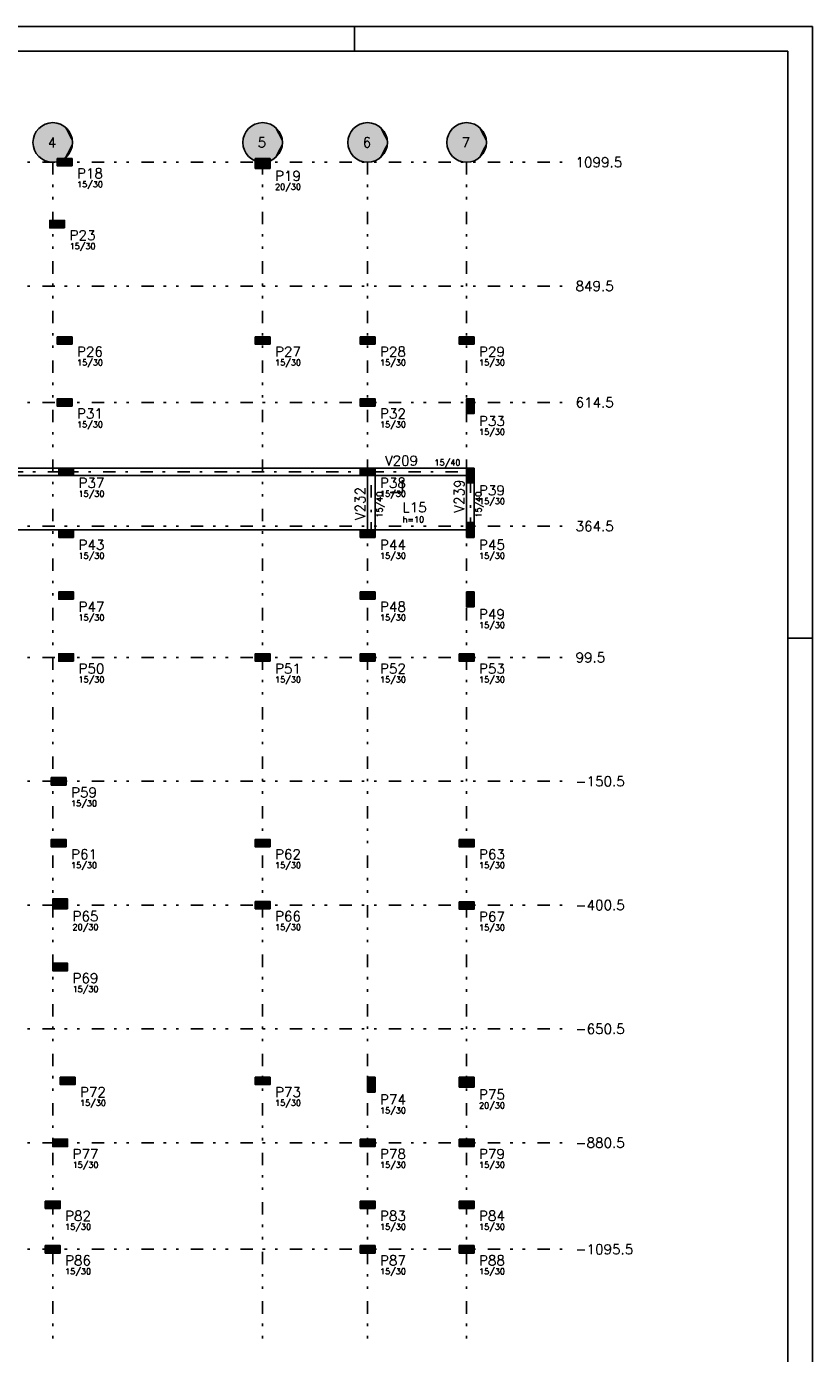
# Model space of a CAD drawing. Extents: x 0 to 119, y 0 to 84.
# Tile 8 of 8: x 87 to 119, y 31 to 84. Entities that reach past the tile are written whole.
import ezdxf

# ---------------------------------------------------------------- set-up
doc = ezdxf.new("R2010")
doc.units = 0
doc.header["$MEASUREMENT"] = 0
doc.linetypes.add('ESTILO_TQS_0003', pattern=[1.5, 0.5, -0.4, 0.1, -0.5])
doc.linetypes.add('ESTILO_TQS_0004', pattern=[2, 0.5, -0.4, 0.1, -0.4, 0.1, -0.5])
for name, color, linetype in [('1', 1, 'CONTINUOUS'), ('2', 2, 'CONTINUOUS'), ('3', 3, 'CONTINUOUS'), ('4', 4, 'CONTINUOUS'), ('6', 6, 'CONTINUOUS'), ('8', 8, 'CONTINUOUS'), ('9', 9, 'CONTINUOUS')]:
    doc.layers.add(name, color=color, linetype=linetype)
doc.styles.get("Standard").update_dxf_attribs({"font": 'ROMANS.SHX'})

msp = doc.modelspace()

# ---------------------------------------------------------------- linework, layer by layer
at = {"layer": '1', "linetype": 'Continuous'}
for points in [[(88.44939, 66.26836), (80.80939, 66.26836)], [(80.80939, 65.96836), (88.44939, 65.96836)], [(88.67439, 65.96836), (88.82439, 65.96836), (88.74939, 66.11836), (88.67439, 65.96836)], [(100.62939, 66.26836), (89.04939, 66.26836)], [(89.04939, 65.96836), (100.62939, 65.96836)], [(100.92939, 65.96836), (100.92939, 63.76836)], [(101.00439, 65.96836), (101.15439, 65.96836), (101.07939, 66.11836), (101.00439, 65.96836)], [(101.00439, 65.96836), (101.15439, 65.96836), (101.07939, 66.11836), (101.00439, 65.96836)], [(101.22939, 66.04336), (101.22939, 66.19336), (101.07939, 66.11836), (101.22939, 66.04336)], [(104.92939, 66.26836), (101.22939, 66.26836)], [(101.22939, 63.76836), (101.22939, 65.96836)], [(101.22939, 65.96836), (104.92939, 65.96836)], [(105.00439, 65.96836), (105.15439, 65.96836), (105.07939, 66.11836), (105.00439, 65.96836)], [(105.22939, 66.04336), (105.22939, 66.19336), (105.07939, 66.11836), (105.22939, 66.04336)], [(104.92939, 65.66836), (104.92939, 64.06836)], [(105.22939, 64.06836), (105.22939, 65.66836)], [(105.22939, 63.69336), (105.22939, 63.84336), (105.07939, 63.76836), (105.22939, 63.69336)], [(101.22939, 63.508527), (101.22939, 63.658527), (101.07939, 63.583527), (101.22939, 63.508527)]]:
    msp.add_lwpolyline(points, dxfattribs=at)
for centre in [(88.74939, 66.11836), (101.07939, 66.11836), (101.07939, 66.11836), (101.07939, 66.11836), (105.07939, 66.11836), (105.07939, 66.11836), (105.07939, 63.76836), (101.07939, 63.583527)]:
    msp.add_circle(centre, 0.12, dxfattribs=at)
at = {"layer": '2', "linetype": 'Continuous'}
for centre in [(88.20939, 79.41836), (96.68939, 79.41836), (100.92939, 79.41836), (104.92939, 79.41836)]:
    msp.add_circle(centre, 0.8, dxfattribs=at)
at = {"layer": '6', "linetype": 'Continuous'}
for points in [[(88.98939, 78.46836), (88.98939, 78.76836), (88.38939, 78.76836), (88.38939, 78.46836), (88.98939, 78.46836)], [(96.98939, 78.36836), (96.98939, 78.76836), (96.38939, 78.76836), (96.38939, 78.36836), (96.98939, 78.36836)], [(88.68939, 75.96836), (88.68939, 76.26836), (88.08939, 76.26836), (88.08939, 75.96836), (88.68939, 75.96836)], [(88.98939, 71.26836), (88.98939, 71.56836), (88.38939, 71.56836), (88.38939, 71.26836), (88.98939, 71.26836)], [(96.98939, 71.26836), (96.98939, 71.56836), (96.38939, 71.56836), (96.38939, 71.26836), (96.98939, 71.26836)], [(101.22939, 71.26836), (101.22939, 71.56836), (100.62939, 71.56836), (100.62939, 71.26836), (101.22939, 71.26836)], [(105.22939, 71.26836), (105.22939, 71.56836), (104.62939, 71.56836), (104.62939, 71.26836), (105.22939, 71.26836)], [(88.98939, 68.76836), (88.98939, 69.06836), (88.38939, 69.06836), (88.38939, 68.76836), (88.98939, 68.76836)], [(101.22939, 68.76836), (101.22939, 69.06836), (100.62939, 69.06836), (100.62939, 68.76836), (101.22939, 68.76836)], [(105.22939, 69.06836), (104.92939, 69.06836), (104.92939, 68.46836), (105.22939, 68.46836), (105.22939, 69.06836)], [(89.04939, 65.96836), (89.04939, 66.26836), (88.44939, 66.26836), (88.44939, 65.96836), (89.04939, 65.96836)], [(101.22939, 65.96836), (101.22939, 66.26836), (100.62939, 66.26836), (100.62939, 65.96836), (101.22939, 65.96836)], [(105.22939, 66.26836), (104.92939, 66.26836), (104.92939, 65.66836), (105.22939, 65.66836), (105.22939, 66.26836)], [(105.22939, 64.06836), (104.92939, 64.06836), (104.92939, 63.46836), (105.22939, 63.46836), (105.22939, 64.06836)], [(89.04939, 63.46836), (89.04939, 63.76836), (88.44939, 63.76836), (88.44939, 63.46836), (89.04939, 63.46836)], [(101.22939, 63.46836), (101.22939, 63.76836), (100.62939, 63.76836), (100.62939, 63.46836), (101.22939, 63.46836)], [(89.04939, 60.96836), (89.04939, 61.26836), (88.44939, 61.26836), (88.44939, 60.96836), (89.04939, 60.96836)], [(101.22939, 60.96836), (101.22939, 61.26836), (100.62939, 61.26836), (100.62939, 60.96836), (101.22939, 60.96836)], [(105.22939, 61.26836), (104.92939, 61.26836), (104.92939, 60.66836), (105.22939, 60.66836), (105.22939, 61.26836)], [(89.04939, 58.46836), (89.04939, 58.76836), (88.44939, 58.76836), (88.44939, 58.46836), (89.04939, 58.46836)], [(96.98939, 58.46836), (96.98939, 58.76836), (96.38939, 58.76836), (96.38939, 58.46836), (96.98939, 58.46836)], [(101.22939, 58.46836), (101.22939, 58.76836), (100.62939, 58.76836), (100.62939, 58.46836), (101.22939, 58.46836)], [(104.62939, 58.76836), (104.62939, 58.46836), (105.22939, 58.46836), (105.22939, 58.76836), (104.62939, 58.76836)], [(88.74939, 53.46836), (88.74939, 53.76836), (88.14939, 53.76836), (88.14939, 53.46836), (88.74939, 53.46836)], [(88.74939, 50.96836), (88.74939, 51.26836), (88.14939, 51.26836), (88.14939, 50.96836), (88.74939, 50.96836)], [(96.98939, 50.96836), (96.98939, 51.26836), (96.38939, 51.26836), (96.38939, 50.96836), (96.98939, 50.96836)], [(104.62939, 51.26836), (104.62939, 50.96836), (105.22939, 50.96836), (105.22939, 51.26836), (104.62939, 51.26836)], [(88.80939, 48.46836), (88.80939, 48.86836), (88.20939, 48.86836), (88.20939, 48.46836), (88.80939, 48.46836)], [(96.38939, 48.76836), (96.38939, 48.46836), (96.98939, 48.46836), (96.98939, 48.76836), (96.38939, 48.76836)], [(104.62939, 48.750724), (104.62939, 48.450724), (105.22939, 48.450724), (105.22939, 48.750724), (104.62939, 48.750724)], [(88.20939, 46.26836), (88.20939, 45.96836), (88.80939, 45.96836), (88.80939, 46.26836), (88.20939, 46.26836)], [(88.50939, 41.66836), (88.50939, 41.36836), (89.10939, 41.36836), (89.10939, 41.66836), (88.50939, 41.66836)], [(96.38939, 41.66836), (96.38939, 41.36836), (96.98939, 41.36836), (96.98939, 41.66836), (96.38939, 41.66836)], [(101.22939, 41.66836), (100.92939, 41.66836), (100.92939, 41.06836), (101.22939, 41.06836), (101.22939, 41.66836)], [(104.62939, 41.66836), (104.62939, 41.26836), (105.22939, 41.26836), (105.22939, 41.66836), (104.62939, 41.66836)], [(88.20939, 39.16836), (88.20939, 38.86836), (88.80939, 38.86836), (88.80939, 39.16836), (88.20939, 39.16836)], [(100.62939, 39.16836), (100.62939, 38.86836), (101.22939, 38.86836), (101.22939, 39.16836), (100.62939, 39.16836)], [(104.62939, 39.16836), (104.62939, 38.86836), (105.22939, 38.86836), (105.22939, 39.16836), (104.62939, 39.16836)], [(87.90939, 36.66836), (87.90939, 36.36836), (88.50939, 36.36836), (88.50939, 36.66836), (87.90939, 36.66836)], [(100.62939, 36.66836), (100.62939, 36.36836), (101.22939, 36.36836), (101.22939, 36.66836), (100.62939, 36.66836)], [(104.62939, 36.66836), (104.62939, 36.36836), (105.22939, 36.36836), (105.22939, 36.66836), (104.62939, 36.66836)], [(87.90939, 34.86836), (87.90939, 34.56836), (88.50939, 34.56836), (88.50939, 34.86836), (87.90939, 34.86836)], [(100.62939, 34.86836), (100.62939, 34.56836), (101.22939, 34.56836), (101.22939, 34.86836), (100.62939, 34.86836)], [(104.62939, 34.86836), (104.62939, 34.56836), (105.22939, 34.56836), (105.22939, 34.86836), (104.62939, 34.86836)]]:
    msp.add_lwpolyline(points, dxfattribs=at)
at = {"layer": '8', "linetype": 'Continuous'}
for p, q in [((0, 84.099998), (118.900002, 84.099998)), ((100.400002, 83.099998), (100.400002, 84.099998)), ((118.900002, 0), (118.900002, 84.099998)), ((2.5, 83.099998), (117.900002, 83.099998)), ((117.900002, 1), (117.900002, 83.099998)), ((88.68939, 78.61836), (88.68939, 78.61836)), ((96.68939, 78.56836), (96.68939, 78.56836)), ((88.38939, 76.11836), (88.38939, 76.11836)), ((88.68939, 71.41836), (88.68939, 71.41836)), ((96.68939, 71.41836), (96.68939, 71.41836)), ((100.92939, 71.41836), (100.92939, 71.41836)), ((104.92939, 71.41836), (104.92939, 71.41836)), ((88.68939, 68.91836), (88.68939, 68.91836)), ((100.92939, 68.91836), (100.92939, 68.91836)), ((105.07939, 68.76836), (105.07939, 68.76836)), ((88.74939, 66.11836), (88.74939, 66.11836)), ((100.92939, 66.11836), (100.92939, 66.11836)), ((105.07939, 65.96836), (105.07939, 65.96836)), ((102.339191, 65.781756), (102.308303, 65.649348)), ((102.308303, 65.649348), (102.37008, 65.649348)), ((102.339191, 65.781756), (102.37008, 65.649348)), ((102.339191, 65.649348), (102.339191, 65.281756)), ((101.839191, 65.281756), (101.971599, 65.312642)), ((101.839191, 65.281756), (101.971599, 65.250871)), ((101.971599, 65.250871), (101.971599, 65.312642)), ((101.971599, 65.281756), (102.339191, 65.281756)), ((72.32939, 63.76836), (100.92939, 63.76836)), ((88.74939, 63.61836), (88.74939, 63.61836)), ((100.92939, 63.61836), (100.92939, 63.61836)), ((101.22939, 63.76836), (104.92939, 63.76836)), ((105.07939, 63.76836), (105.07939, 63.76836)), ((88.74939, 61.11836), (88.74939, 61.11836)), ((100.92939, 61.11836), (100.92939, 61.11836)), ((105.07939, 60.96836), (105.07939, 60.96836)), ((117.900002, 59.400002), (118.900002, 59.400002)), ((88.74939, 58.61836), (88.74939, 58.61836)), ((96.68939, 58.61836), (96.68939, 58.61836)), ((100.92939, 58.61836), (100.92939, 58.61836)), ((104.92939, 58.61836), (104.92939, 58.61836)), ((88.44939, 53.61836), (88.44939, 53.61836)), ((88.44939, 51.11836), (88.44939, 51.11836)), ((96.68939, 51.11836), (96.68939, 51.11836)), ((104.92939, 51.11836), (104.92939, 51.11836)), ((88.50939, 48.66836), (88.50939, 48.66836)), ((96.68939, 48.61836), (96.68939, 48.61836)), ((104.92939, 48.600724), (104.92939, 48.600724)), ((88.50939, 46.11836), (88.50939, 46.11836)), ((88.80939, 41.51836), (88.80939, 41.51836)), ((96.68939, 41.51836), (96.68939, 41.51836)), ((101.07939, 41.36836), (101.07939, 41.36836)), ((104.92939, 41.46836), (104.92939, 41.46836)), ((88.50939, 39.01836), (88.50939, 39.01836)), ((100.92939, 39.01836), (100.92939, 39.01836)), ((104.92939, 39.01836), (104.92939, 39.01836)), ((88.20939, 36.51836), (88.20939, 36.51836)), ((100.92939, 36.51836), (100.92939, 36.51836)), ((104.92939, 36.51836), (104.92939, 36.51836)), ((88.20939, 34.71836), (88.20939, 34.71836)), ((100.92939, 34.71836), (100.92939, 34.71836)), ((104.92939, 34.71836), (104.92939, 34.71836))]:
    msp.add_line(p, q, dxfattribs=at)
at = {"layer": '8', "linetype": 'ESTILO_TQS_0004'}
for p, q in [((59.78939, 78.61836), (108.92939, 78.61836)), ((88.20939, 78.61836), (88.20939, 30.91836)), ((96.68939, 78.61836), (96.68939, 30.91836)), ((100.92939, 78.61836), (100.92939, 30.91836)), ((104.92939, 78.61836), (104.92939, 30.91836)), ((59.78939, 73.61836), (108.92939, 73.61836)), ((59.78939, 68.91836), (108.92939, 68.91836)), ((59.78939, 63.91836), (108.92939, 63.91836)), ((59.78939, 58.61836), (108.92939, 58.61836)), ((59.78939, 53.61836), (108.92939, 53.61836)), ((59.78939, 48.61836), (108.92939, 48.61836)), ((59.78939, 43.61836), (108.92939, 43.61836)), ((59.78939, 39.01836), (108.92939, 39.01836)), ((59.78939, 34.71836), (108.92939, 34.71836))]:
    msp.add_line(p, q, dxfattribs=at)
at = {"layer": '8', "linetype": 'ESTILO_TQS_0003'}
for p, q in [((80.50939, 66.11836), (88.74939, 66.11836)), ((88.74939, 66.11836), (101.07939, 66.11836)), ((101.07939, 63.583527), (101.07939, 66.11836)), ((101.07939, 66.11836), (105.07939, 66.11836)), ((105.07939, 63.76836), (105.07939, 66.11836))]:
    msp.add_line(p, q, dxfattribs=at)
at = {"layer": '9', "linetype": 'Continuous'}
for points in [[(89.00939, 79.41836), (87.588821, 79.92323), (87.525854, 79.834027)], [(89.00939, 79.41836), (87.663347, 80.003029), (87.588821, 79.92323)], [(89.00939, 79.41836), (87.748046, 80.071936), (87.663347, 80.003029)], [(89.00939, 79.41836), (87.841338, 80.128668), (87.748046, 80.071936)], [(89.00939, 79.41836), (87.941486, 80.172169), (87.841338, 80.128668)], [(89.00939, 79.41836), (88.046625, 80.201627), (87.941486, 80.172169)], [(89.00939, 79.41836), (88.154796, 80.216495), (88.046625, 80.201627)], [(89.00939, 79.41836), (88.263984, 80.216495), (88.154796, 80.216495)], [(89.00939, 79.41836), (88.372155, 80.201627), (88.263984, 80.216495)], [(89.00939, 79.41836), (88.477294, 80.172169), (88.372155, 80.201627)], [(89.00939, 79.41836), (88.577442, 80.128668), (88.477294, 80.172169)], [(89.00939, 79.41836), (88.670734, 80.071936), (88.577442, 80.128668)], [(89.00939, 79.41836), (88.755433, 80.003029), (88.670734, 80.071936)], [(89.00939, 79.41836), (88.829959, 79.92323), (88.755433, 80.003029)], [(89.00939, 79.41836), (88.892926, 79.834027), (88.829959, 79.92323)], [(97.48939, 79.41836), (96.068821, 79.92323), (96.005854, 79.834027)], [(97.48939, 79.41836), (96.143347, 80.003029), (96.068821, 79.92323)], [(97.48939, 79.41836), (96.228046, 80.071936), (96.143347, 80.003029)], [(97.48939, 79.41836), (96.321338, 80.128668), (96.228046, 80.071936)], [(97.48939, 79.41836), (96.421486, 80.172169), (96.321338, 80.128668)], [(97.48939, 79.41836), (96.526625, 80.201627), (96.421486, 80.172169)], [(97.48939, 79.41836), (96.634796, 80.216495), (96.526625, 80.201627)], [(97.48939, 79.41836), (96.743984, 80.216495), (96.634796, 80.216495)], [(97.48939, 79.41836), (96.852155, 80.201627), (96.743984, 80.216495)], [(97.48939, 79.41836), (96.957294, 80.172169), (96.852155, 80.201627)], [(97.48939, 79.41836), (97.057442, 80.128668), (96.957294, 80.172169)], [(97.48939, 79.41836), (97.150734, 80.071936), (97.057442, 80.128668)], [(97.48939, 79.41836), (97.235433, 80.003029), (97.150734, 80.071936)], [(97.48939, 79.41836), (97.309959, 79.92323), (97.235433, 80.003029)], [(97.48939, 79.41836), (97.372926, 79.834027), (97.309959, 79.92323)], [(101.72939, 79.41836), (100.308821, 79.92323), (100.245854, 79.834027)], [(101.72939, 79.41836), (100.383347, 80.003029), (100.308821, 79.92323)], [(101.72939, 79.41836), (100.468046, 80.071936), (100.383347, 80.003029)], [(101.72939, 79.41836), (100.561338, 80.128668), (100.468046, 80.071936)], [(101.72939, 79.41836), (100.661486, 80.172169), (100.561338, 80.128668)], [(101.72939, 79.41836), (100.766625, 80.201627), (100.661486, 80.172169)], [(101.72939, 79.41836), (100.874796, 80.216495), (100.766625, 80.201627)], [(101.72939, 79.41836), (100.983984, 80.216495), (100.874796, 80.216495)], [(101.72939, 79.41836), (101.092155, 80.201627), (100.983984, 80.216495)], [(101.72939, 79.41836), (101.197294, 80.172169), (101.092155, 80.201627)], [(101.72939, 79.41836), (101.297442, 80.128668), (101.197294, 80.172169)], [(101.72939, 79.41836), (101.390734, 80.071936), (101.297442, 80.128668)], [(101.72939, 79.41836), (101.475433, 80.003029), (101.390734, 80.071936)], [(101.72939, 79.41836), (101.549959, 79.92323), (101.475433, 80.003029)], [(101.72939, 79.41836), (101.612926, 79.834027), (101.549959, 79.92323)], [(105.72939, 79.41836), (104.308821, 79.92323), (104.245854, 79.834027)], [(105.72939, 79.41836), (104.383347, 80.003029), (104.308821, 79.92323)], [(105.72939, 79.41836), (104.468046, 80.071936), (104.383347, 80.003029)], [(105.72939, 79.41836), (104.561338, 80.128668), (104.468046, 80.071936)], [(105.72939, 79.41836), (104.661486, 80.172169), (104.561338, 80.128668)], [(105.72939, 79.41836), (104.766625, 80.201627), (104.661486, 80.172169)], [(105.72939, 79.41836), (104.874796, 80.216495), (104.766625, 80.201627)], [(105.72939, 79.41836), (104.983984, 80.216495), (104.874796, 80.216495)], [(105.72939, 79.41836), (105.092155, 80.201627), (104.983984, 80.216495)], [(105.72939, 79.41836), (105.197294, 80.172169), (105.092155, 80.201627)], [(105.72939, 79.41836), (105.297442, 80.128668), (105.197294, 80.172169)], [(105.72939, 79.41836), (105.390734, 80.071936), (105.297442, 80.128668)], [(105.72939, 79.41836), (105.475433, 80.003029), (105.390734, 80.071936)], [(105.72939, 79.41836), (105.549959, 79.92323), (105.475433, 80.003029)], [(105.72939, 79.41836), (105.612926, 79.834027), (105.549959, 79.92323)], [(89.00939, 79.41836), (87.416841, 79.527293), (87.40939, 79.41836)], [(89.00939, 79.41836), (87.40939, 79.41836), (87.416841, 79.309427)], [(89.00939, 79.41836), (87.439056, 79.634197), (87.416841, 79.527293)], [(89.00939, 79.41836), (87.416841, 79.309427), (87.439056, 79.202523)], [(89.00939, 79.41836), (87.475621, 79.737081), (87.439056, 79.634197)], [(89.00939, 79.41836), (87.439056, 79.202523), (87.475621, 79.099639)], [(89.00939, 79.41836), (87.525854, 79.834027), (87.475621, 79.737081)], [(89.00939, 79.41836), (87.475621, 79.099639), (87.525854, 79.002693)], [(89.00939, 79.41836), (87.525854, 79.002693), (87.588821, 78.91349)], [(89.00939, 79.41836), (87.588821, 78.91349), (87.663347, 78.833691)], [(89.00939, 79.41836), (87.663347, 78.833691), (87.748046, 78.764784)], [(89.00939, 79.41836), (87.748046, 78.764784), (87.841338, 78.708052)], [(89.00939, 79.41836), (87.841338, 78.708052), (87.941486, 78.664551)], [(89.00939, 79.41836), (87.941486, 78.664551), (88.046625, 78.635093)], [(89.00939, 79.41836), (88.046625, 78.635093), (88.154796, 78.620225)], [(89.00939, 79.41836), (88.154796, 78.620225), (88.263984, 78.620225)], [(89.00939, 79.41836), (88.263984, 78.620225), (88.372155, 78.635093)], [(89.00939, 79.41836), (88.372155, 78.635093), (88.477294, 78.664551)], [(89.00939, 79.41836), (88.477294, 78.664551), (88.577442, 78.708052)], [(89.00939, 79.41836), (88.577442, 78.708052), (88.670734, 78.764784)], [(89.00939, 79.41836), (88.670734, 78.764784), (88.755433, 78.833691)], [(89.00939, 79.41836), (88.755433, 78.833691), (88.829959, 78.91349)], [(89.00939, 79.41836), (88.829959, 78.91349), (88.892926, 79.002693)], [(89.00939, 79.41836), (88.943159, 79.737081), (88.892926, 79.834027)], [(89.00939, 79.41836), (88.892926, 79.002693), (88.943159, 79.099639)], [(89.00939, 79.41836), (88.979724, 79.634197), (88.943159, 79.737081)], [(89.00939, 79.41836), (88.943159, 79.099639), (88.979724, 79.202523)], [(89.00939, 79.41836), (89.001939, 79.527293), (88.979724, 79.634197)], [(89.00939, 79.41836), (88.979724, 79.202523), (89.001939, 79.309427)], [(89.00939, 79.41836), (89.001939, 79.309427), (89.00939, 79.41836)], [(97.48939, 79.41836), (95.896841, 79.527293), (95.88939, 79.41836)], [(97.48939, 79.41836), (95.88939, 79.41836), (95.896841, 79.309427)], [(97.48939, 79.41836), (95.919056, 79.634197), (95.896841, 79.527293)], [(97.48939, 79.41836), (95.896841, 79.309427), (95.919056, 79.202523)], [(97.48939, 79.41836), (95.955621, 79.737081), (95.919056, 79.634197)], [(97.48939, 79.41836), (95.919056, 79.202523), (95.955621, 79.099639)], [(97.48939, 79.41836), (96.005854, 79.834027), (95.955621, 79.737081)], [(97.48939, 79.41836), (95.955621, 79.099639), (96.005854, 79.002693)], [(97.48939, 79.41836), (96.005854, 79.002693), (96.068821, 78.91349)], [(97.48939, 79.41836), (96.068821, 78.91349), (96.143347, 78.833691)], [(97.48939, 79.41836), (96.143347, 78.833691), (96.228046, 78.764784)], [(97.48939, 79.41836), (96.228046, 78.764784), (96.321338, 78.708052)], [(97.48939, 79.41836), (96.321338, 78.708052), (96.421486, 78.664551)], [(97.48939, 79.41836), (96.421486, 78.664551), (96.526625, 78.635093)], [(97.48939, 79.41836), (96.526625, 78.635093), (96.634796, 78.620225)], [(97.48939, 79.41836), (96.634796, 78.620225), (96.743984, 78.620225)], [(97.48939, 79.41836), (96.743984, 78.620225), (96.852155, 78.635093)], [(97.48939, 79.41836), (96.852155, 78.635093), (96.957294, 78.664551)], [(97.48939, 79.41836), (96.957294, 78.664551), (97.057442, 78.708052)], [(97.48939, 79.41836), (97.057442, 78.708052), (97.150734, 78.764784)], [(97.48939, 79.41836), (97.150734, 78.764784), (97.235433, 78.833691)], [(97.48939, 79.41836), (97.235433, 78.833691), (97.309959, 78.91349)], [(97.48939, 79.41836), (97.309959, 78.91349), (97.372926, 79.002693)], [(97.48939, 79.41836), (97.423159, 79.737081), (97.372926, 79.834027)], [(97.48939, 79.41836), (97.372926, 79.002693), (97.423159, 79.099639)], [(97.48939, 79.41836), (97.459724, 79.634197), (97.423159, 79.737081)], [(97.48939, 79.41836), (97.423159, 79.099639), (97.459724, 79.202523)], [(97.48939, 79.41836), (97.481939, 79.527293), (97.459724, 79.634197)], [(97.48939, 79.41836), (97.459724, 79.202523), (97.481939, 79.309427)], [(97.48939, 79.41836), (97.481939, 79.309427), (97.48939, 79.41836)], [(101.72939, 79.41836), (100.136841, 79.527293), (100.12939, 79.41836)], [(101.72939, 79.41836), (100.12939, 79.41836), (100.136841, 79.309427)], [(101.72939, 79.41836), (100.159056, 79.634197), (100.136841, 79.527293)], [(101.72939, 79.41836), (100.136841, 79.309427), (100.159056, 79.202523)], [(101.72939, 79.41836), (100.195621, 79.737081), (100.159056, 79.634197)], [(101.72939, 79.41836), (100.159056, 79.202523), (100.195621, 79.099639)], [(101.72939, 79.41836), (100.245854, 79.834027), (100.195621, 79.737081)], [(101.72939, 79.41836), (100.195621, 79.099639), (100.245854, 79.002693)], [(101.72939, 79.41836), (100.245854, 79.002693), (100.308821, 78.91349)], [(101.72939, 79.41836), (100.308821, 78.91349), (100.383347, 78.833691)], [(101.72939, 79.41836), (100.383347, 78.833691), (100.468046, 78.764784)], [(101.72939, 79.41836), (100.468046, 78.764784), (100.561338, 78.708052)], [(101.72939, 79.41836), (100.561338, 78.708052), (100.661486, 78.664551)], [(101.72939, 79.41836), (100.661486, 78.664551), (100.766625, 78.635093)], [(101.72939, 79.41836), (100.766625, 78.635093), (100.874796, 78.620225)], [(101.72939, 79.41836), (100.874796, 78.620225), (100.983984, 78.620225)], [(101.72939, 79.41836), (100.983984, 78.620225), (101.092155, 78.635093)], [(101.72939, 79.41836), (101.092155, 78.635093), (101.197294, 78.664551)], [(101.72939, 79.41836), (101.197294, 78.664551), (101.297442, 78.708052)], [(101.72939, 79.41836), (101.297442, 78.708052), (101.390734, 78.764784)], [(101.72939, 79.41836), (101.390734, 78.764784), (101.475433, 78.833691)], [(101.72939, 79.41836), (101.475433, 78.833691), (101.549959, 78.91349)], [(101.72939, 79.41836), (101.549959, 78.91349), (101.612926, 79.002693)], [(101.72939, 79.41836), (101.663159, 79.737081), (101.612926, 79.834027)], [(101.72939, 79.41836), (101.612926, 79.002693), (101.663159, 79.099639)], [(101.72939, 79.41836), (101.699724, 79.634197), (101.663159, 79.737081)], [(101.72939, 79.41836), (101.663159, 79.099639), (101.699724, 79.202523)], [(101.72939, 79.41836), (101.721939, 79.527293), (101.699724, 79.634197)], [(101.72939, 79.41836), (101.699724, 79.202523), (101.721939, 79.309427)], [(101.72939, 79.41836), (101.721939, 79.309427), (101.72939, 79.41836)], [(105.72939, 79.41836), (104.136841, 79.527293), (104.12939, 79.41836)], [(105.72939, 79.41836), (104.12939, 79.41836), (104.136841, 79.309427)], [(105.72939, 79.41836), (104.159056, 79.634197), (104.136841, 79.527293)], [(105.72939, 79.41836), (104.136841, 79.309427), (104.159056, 79.202523)], [(105.72939, 79.41836), (104.195621, 79.737081), (104.159056, 79.634197)], [(105.72939, 79.41836), (104.159056, 79.202523), (104.195621, 79.099639)], [(105.72939, 79.41836), (104.245854, 79.834027), (104.195621, 79.737081)], [(105.72939, 79.41836), (104.195621, 79.099639), (104.245854, 79.002693)], [(105.72939, 79.41836), (104.245854, 79.002693), (104.308821, 78.91349)], [(105.72939, 79.41836), (104.308821, 78.91349), (104.383347, 78.833691)], [(105.72939, 79.41836), (104.383347, 78.833691), (104.468046, 78.764784)], [(105.72939, 79.41836), (104.468046, 78.764784), (104.561338, 78.708052)], [(105.72939, 79.41836), (104.561338, 78.708052), (104.661486, 78.664551)], [(105.72939, 79.41836), (104.661486, 78.664551), (104.766625, 78.635093)], [(105.72939, 79.41836), (104.766625, 78.635093), (104.874796, 78.620225)], [(105.72939, 79.41836), (104.874796, 78.620225), (104.983984, 78.620225)], [(105.72939, 79.41836), (104.983984, 78.620225), (105.092155, 78.635093)], [(105.72939, 79.41836), (105.092155, 78.635093), (105.197294, 78.664551)], [(105.72939, 79.41836), (105.197294, 78.664551), (105.297442, 78.708052)], [(105.72939, 79.41836), (105.297442, 78.708052), (105.390734, 78.764784)], [(105.72939, 79.41836), (105.390734, 78.764784), (105.475433, 78.833691)], [(105.72939, 79.41836), (105.475433, 78.833691), (105.549959, 78.91349)], [(105.72939, 79.41836), (105.549959, 78.91349), (105.612926, 79.002693)], [(105.72939, 79.41836), (105.663159, 79.737081), (105.612926, 79.834027)], [(105.72939, 79.41836), (105.612926, 79.002693), (105.663159, 79.099639)], [(105.72939, 79.41836), (105.699724, 79.634197), (105.663159, 79.737081)], [(105.72939, 79.41836), (105.663159, 79.099639), (105.699724, 79.202523)], [(105.72939, 79.41836), (105.721939, 79.527293), (105.699724, 79.634197)], [(105.72939, 79.41836), (105.699724, 79.202523), (105.721939, 79.309427)], [(105.72939, 79.41836), (105.721939, 79.309427), (105.72939, 79.41836)], [(88.98939, 78.46836), (88.98939, 78.76836), (88.38939, 78.76836)], [(88.98939, 78.46836), (88.38939, 78.76836), (88.38939, 78.46836)], [(88.98939, 78.46836), (88.38939, 78.46836), (88.98939, 78.46836)], [(96.98939, 78.36836), (96.98939, 78.76836), (96.38939, 78.76836)], [(96.98939, 78.36836), (96.38939, 78.76836), (96.38939, 78.36836)], [(96.98939, 78.36836), (96.38939, 78.36836), (96.98939, 78.36836)], [(88.68939, 75.96836), (88.68939, 76.26836), (88.08939, 76.26836)], [(88.68939, 75.96836), (88.08939, 76.26836), (88.08939, 75.96836)], [(88.68939, 75.96836), (88.08939, 75.96836), (88.68939, 75.96836)], [(88.98939, 71.26836), (88.98939, 71.56836), (88.38939, 71.56836)], [(88.98939, 71.26836), (88.38939, 71.56836), (88.38939, 71.26836)], [(96.98939, 71.26836), (96.98939, 71.56836), (96.38939, 71.56836)], [(96.98939, 71.26836), (96.38939, 71.56836), (96.38939, 71.26836)], [(101.22939, 71.26836), (101.22939, 71.56836), (100.62939, 71.56836)], [(101.22939, 71.26836), (100.62939, 71.56836), (100.62939, 71.26836)], [(105.22939, 71.26836), (105.22939, 71.56836), (104.62939, 71.56836)], [(105.22939, 71.26836), (104.62939, 71.56836), (104.62939, 71.26836)], [(88.98939, 71.26836), (88.38939, 71.26836), (88.98939, 71.26836)], [(96.98939, 71.26836), (96.38939, 71.26836), (96.98939, 71.26836)], [(101.22939, 71.26836), (100.62939, 71.26836), (101.22939, 71.26836)], [(105.22939, 71.26836), (104.62939, 71.26836), (105.22939, 71.26836)], [(88.98939, 68.76836), (88.98939, 69.06836), (88.38939, 69.06836)], [(88.98939, 68.76836), (88.38939, 69.06836), (88.38939, 68.76836)], [(88.98939, 68.76836), (88.38939, 68.76836), (88.98939, 68.76836)], [(101.22939, 68.76836), (101.22939, 69.06836), (100.62939, 69.06836)], [(101.22939, 68.76836), (100.62939, 69.06836), (100.62939, 68.76836)], [(101.22939, 68.76836), (100.62939, 68.76836), (101.22939, 68.76836)], [(105.22939, 69.06836), (104.92939, 69.06836), (104.92939, 68.46836)], [(105.22939, 69.06836), (104.92939, 68.46836), (105.22939, 68.46836)], [(105.22939, 69.06836), (105.22939, 68.46836), (105.22939, 69.06836)], [(89.04939, 65.96836), (89.04939, 66.26836), (88.44939, 66.26836)], [(89.04939, 65.96836), (88.44939, 66.26836), (88.44939, 65.96836)], [(89.04939, 65.96836), (88.44939, 65.96836), (89.04939, 65.96836)], [(88.67439, 65.96836), (88.82439, 65.96836), (88.74939, 66.11836)], [(88.67439, 65.96836), (88.74939, 66.11836), (88.67439, 65.96836)], [(101.22939, 65.96836), (101.22939, 66.26836), (100.62939, 66.26836)], [(101.22939, 65.96836), (100.62939, 66.26836), (100.62939, 65.96836)], [(101.22939, 65.96836), (100.62939, 65.96836), (101.22939, 65.96836)], [(101.00439, 65.96836), (101.15439, 65.96836), (101.07939, 66.11836)], [(101.00439, 65.96836), (101.07939, 66.11836), (101.00439, 65.96836)], [(101.00439, 65.96836), (101.15439, 65.96836), (101.07939, 66.11836)], [(101.00439, 65.96836), (101.07939, 66.11836), (101.00439, 65.96836)], [(101.22939, 66.04336), (101.22939, 66.19336), (101.07939, 66.11836)], [(101.22939, 66.04336), (101.07939, 66.11836), (101.22939, 66.04336)], [(105.22939, 66.26836), (104.92939, 66.26836), (104.92939, 65.66836)], [(105.22939, 66.26836), (104.92939, 65.66836), (105.22939, 65.66836)], [(105.00439, 65.96836), (105.15439, 65.96836), (105.07939, 66.11836)], [(105.00439, 65.96836), (105.07939, 66.11836), (105.00439, 65.96836)], [(105.22939, 66.04336), (105.22939, 66.19336), (105.07939, 66.11836)], [(105.22939, 66.04336), (105.07939, 66.11836), (105.22939, 66.04336)], [(105.22939, 66.26836), (105.22939, 65.66836), (105.22939, 66.26836)], [(105.22939, 64.06836), (104.92939, 64.06836), (104.92939, 63.46836)], [(105.22939, 64.06836), (104.92939, 63.46836), (105.22939, 63.46836)], [(105.22939, 63.69336), (105.22939, 63.84336), (105.07939, 63.76836)], [(105.22939, 64.06836), (105.22939, 63.46836), (105.22939, 64.06836)], [(89.04939, 63.46836), (89.04939, 63.76836), (88.44939, 63.76836)], [(89.04939, 63.46836), (88.44939, 63.76836), (88.44939, 63.46836)], [(89.04939, 63.46836), (88.44939, 63.46836), (89.04939, 63.46836)], [(101.22939, 63.46836), (101.22939, 63.76836), (100.62939, 63.76836)], [(101.22939, 63.46836), (100.62939, 63.76836), (100.62939, 63.46836)], [(101.22939, 63.46836), (100.62939, 63.46836), (101.22939, 63.46836)], [(101.22939, 63.508527), (101.22939, 63.658527), (101.07939, 63.583527)], [(101.22939, 63.508527), (101.07939, 63.583527), (101.22939, 63.508527)], [(105.22939, 63.69336), (105.07939, 63.76836), (105.22939, 63.69336)], [(89.04939, 60.96836), (89.04939, 61.26836), (88.44939, 61.26836)], [(89.04939, 60.96836), (88.44939, 61.26836), (88.44939, 60.96836)], [(101.22939, 60.96836), (101.22939, 61.26836), (100.62939, 61.26836)], [(101.22939, 60.96836), (100.62939, 61.26836), (100.62939, 60.96836)], [(105.22939, 61.26836), (104.92939, 61.26836), (104.92939, 60.66836)], [(105.22939, 61.26836), (104.92939, 60.66836), (105.22939, 60.66836)], [(105.22939, 61.26836), (105.22939, 60.66836), (105.22939, 61.26836)], [(89.04939, 60.96836), (88.44939, 60.96836), (89.04939, 60.96836)], [(101.22939, 60.96836), (100.62939, 60.96836), (101.22939, 60.96836)], [(89.04939, 58.46836), (89.04939, 58.76836), (88.44939, 58.76836)], [(89.04939, 58.46836), (88.44939, 58.76836), (88.44939, 58.46836)], [(89.04939, 58.46836), (88.44939, 58.46836), (89.04939, 58.46836)], [(96.98939, 58.46836), (96.98939, 58.76836), (96.38939, 58.76836)], [(96.98939, 58.46836), (96.38939, 58.76836), (96.38939, 58.46836)], [(96.98939, 58.46836), (96.38939, 58.46836), (96.98939, 58.46836)], [(101.22939, 58.46836), (101.22939, 58.76836), (100.62939, 58.76836)], [(101.22939, 58.46836), (100.62939, 58.76836), (100.62939, 58.46836)], [(101.22939, 58.46836), (100.62939, 58.46836), (101.22939, 58.46836)], [(104.62939, 58.76836), (104.62939, 58.46836), (105.22939, 58.46836)], [(104.62939, 58.76836), (105.22939, 58.46836), (105.22939, 58.76836)], [(104.62939, 58.76836), (105.22939, 58.76836), (104.62939, 58.76836)], [(88.74939, 53.46836), (88.74939, 53.76836), (88.14939, 53.76836)], [(88.74939, 53.46836), (88.14939, 53.76836), (88.14939, 53.46836)], [(88.74939, 53.46836), (88.14939, 53.46836), (88.74939, 53.46836)], [(88.74939, 50.96836), (88.74939, 51.26836), (88.14939, 51.26836)], [(88.74939, 50.96836), (88.14939, 51.26836), (88.14939, 50.96836)], [(88.74939, 50.96836), (88.14939, 50.96836), (88.74939, 50.96836)], [(96.98939, 50.96836), (96.98939, 51.26836), (96.38939, 51.26836)], [(96.98939, 50.96836), (96.38939, 51.26836), (96.38939, 50.96836)], [(96.98939, 50.96836), (96.38939, 50.96836), (96.98939, 50.96836)], [(104.62939, 51.26836), (104.62939, 50.96836), (105.22939, 50.96836)], [(104.62939, 51.26836), (105.22939, 50.96836), (105.22939, 51.26836)], [(104.62939, 51.26836), (105.22939, 51.26836), (104.62939, 51.26836)], [(88.80939, 48.46836), (88.80939, 48.86836), (88.20939, 48.86836)], [(88.80939, 48.46836), (88.20939, 48.86836), (88.20939, 48.46836)], [(96.38939, 48.76836), (96.38939, 48.46836), (96.98939, 48.46836)], [(96.38939, 48.76836), (96.98939, 48.46836), (96.98939, 48.76836)], [(96.38939, 48.76836), (96.98939, 48.76836), (96.38939, 48.76836)], [(88.80939, 48.46836), (88.20939, 48.46836), (88.80939, 48.46836)], [(104.62939, 48.750724), (104.62939, 48.450724), (105.22939, 48.450724)], [(104.62939, 48.750724), (105.22939, 48.450724), (105.22939, 48.750724)], [(104.62939, 48.750724), (105.22939, 48.750724), (104.62939, 48.750724)], [(88.20939, 46.26836), (88.20939, 45.96836), (88.80939, 45.96836)], [(88.20939, 46.26836), (88.80939, 45.96836), (88.80939, 46.26836)], [(88.20939, 46.26836), (88.80939, 46.26836), (88.20939, 46.26836)], [(88.50939, 41.66836), (88.50939, 41.36836), (89.10939, 41.36836)], [(88.50939, 41.66836), (89.10939, 41.36836), (89.10939, 41.66836)], [(88.50939, 41.66836), (89.10939, 41.66836), (88.50939, 41.66836)], [(96.38939, 41.66836), (96.38939, 41.36836), (96.98939, 41.36836)], [(96.38939, 41.66836), (96.98939, 41.36836), (96.98939, 41.66836)], [(96.38939, 41.66836), (96.98939, 41.66836), (96.38939, 41.66836)], [(101.22939, 41.66836), (100.92939, 41.66836), (100.92939, 41.06836)], [(101.22939, 41.66836), (100.92939, 41.06836), (101.22939, 41.06836)], [(101.22939, 41.66836), (101.22939, 41.06836), (101.22939, 41.66836)], [(104.62939, 41.66836), (104.62939, 41.26836), (105.22939, 41.26836)], [(104.62939, 41.66836), (105.22939, 41.26836), (105.22939, 41.66836)], [(104.62939, 41.66836), (105.22939, 41.66836), (104.62939, 41.66836)], [(88.20939, 39.16836), (88.20939, 38.86836), (88.80939, 38.86836)], [(88.20939, 39.16836), (88.80939, 38.86836), (88.80939, 39.16836)], [(88.20939, 39.16836), (88.80939, 39.16836), (88.20939, 39.16836)], [(100.62939, 39.16836), (100.62939, 38.86836), (101.22939, 38.86836)], [(100.62939, 39.16836), (101.22939, 38.86836), (101.22939, 39.16836)], [(100.62939, 39.16836), (101.22939, 39.16836), (100.62939, 39.16836)], [(104.62939, 39.16836), (104.62939, 38.86836), (105.22939, 38.86836)], [(104.62939, 39.16836), (105.22939, 38.86836), (105.22939, 39.16836)], [(104.62939, 39.16836), (105.22939, 39.16836), (104.62939, 39.16836)], [(87.90939, 36.66836), (87.90939, 36.36836), (88.50939, 36.36836)], [(87.90939, 36.66836), (88.50939, 36.36836), (88.50939, 36.66836)], [(87.90939, 36.66836), (88.50939, 36.66836), (87.90939, 36.66836)], [(100.62939, 36.66836), (100.62939, 36.36836), (101.22939, 36.36836)], [(100.62939, 36.66836), (101.22939, 36.36836), (101.22939, 36.66836)], [(100.62939, 36.66836), (101.22939, 36.66836), (100.62939, 36.66836)], [(104.62939, 36.66836), (104.62939, 36.36836), (105.22939, 36.36836)], [(104.62939, 36.66836), (105.22939, 36.36836), (105.22939, 36.66836)], [(104.62939, 36.66836), (105.22939, 36.66836), (104.62939, 36.66836)], [(87.90939, 34.86836), (87.90939, 34.56836), (88.50939, 34.56836)], [(87.90939, 34.86836), (88.50939, 34.56836), (88.50939, 34.86836)], [(87.90939, 34.86836), (88.50939, 34.86836), (87.90939, 34.86836)], [(100.62939, 34.86836), (100.62939, 34.56836), (101.22939, 34.56836)], [(100.62939, 34.86836), (101.22939, 34.56836), (101.22939, 34.86836)], [(100.62939, 34.86836), (101.22939, 34.86836), (100.62939, 34.86836)], [(104.62939, 34.86836), (104.62939, 34.56836), (105.22939, 34.56836)], [(104.62939, 34.86836), (105.22939, 34.56836), (105.22939, 34.86836)], [(104.62939, 34.86836), (105.22939, 34.86836), (104.62939, 34.86836)]]:
    msp.add_solid(points, dxfattribs=at)

# ---------------------------------------------------------------- texts
at = {"layer": '1', "linetype": 'Continuous'}
for s, p in [('1099.5', (109.32939, 78.41836)), ('849.5', (109.32939, 73.41836)), ('614.5', (109.32939, 68.71836)), ('364.5', (109.32939, 63.71836)), ('99.5', (109.32939, 58.41836)), ('-150.5', (109.32939, 53.41836)), ('-400.5', (109.32939, 48.41836)), ('-650.5', (109.32939, 43.41836)), ('-880.5', (109.32939, 38.81836)), ('-1095.5', (109.32939, 34.51836))]:
    msp.add_text(s, height=0.4, dxfattribs=at).set_placement(p)
at = {"layer": '3', "linetype": 'Continuous'}
for s, p in [('15/30', (89.18939, 77.60836)), ('20/30', (97.18939, 77.50836)), ('15/30', (88.88939, 75.10836)), ('15/30', (89.18939, 70.40836)), ('15/30', (97.18939, 70.40836)), ('15/30', (101.42939, 70.40836)), ('15/30', (105.42939, 70.40836)), ('15/30', (89.18939, 67.90836)), ('15/30', (101.42939, 67.90836)), ('15/30', (105.42939, 67.60836)), ('15/40', (103.62939, 66.36836)), ('15/30', (89.24939, 65.10836)), ('15/30', (101.42939, 65.10836)), ('15/30', (105.42939, 64.80836)), ('h=10', (102.339191, 64.073756)), ('15/30', (89.24939, 62.60836)), ('15/30', (101.42939, 62.60836)), ('15/30', (105.42939, 62.60836)), ('15/30', (89.24939, 60.10836)), ('15/30', (101.42939, 60.10836)), ('15/30', (105.42939, 59.80836)), ('15/30', (89.24939, 57.60836)), ('15/30', (97.18939, 57.60836)), ('15/30', (101.42939, 57.60836)), ('15/30', (105.42939, 57.60836)), ('15/30', (88.94939, 52.60836)), ('15/30', (88.94939, 50.10836)), ('15/30', (97.18939, 50.10836)), ('15/30', (105.42939, 50.10836)), ('20/30', (89.00939, 47.60836)), ('15/30', (97.18939, 47.60836)), ('15/30', (105.42939, 47.590724)), ('15/30', (89.00939, 45.10836)), ('15/30', (89.30939, 40.50836)), ('15/30', (97.18939, 40.50836)), ('15/30', (101.42939, 40.20836)), ('20/30', (105.42939, 40.40836)), ('15/30', (89.00939, 38.00836)), ('15/30', (101.42939, 38.00836)), ('15/30', (105.42939, 38.00836)), ('15/30', (88.70939, 35.50836)), ('15/30', (101.42939, 35.50836)), ('15/30', (105.42939, 35.50836)), ('15/30', (88.70939, 33.70836)), ('15/30', (101.42939, 33.70836)), ('15/30', (105.42939, 33.70836))]:
    msp.add_text(s, height=0.24, dxfattribs=at).set_placement(p)
for p in [(101.52939, 64.26836), (105.52939, 64.26836)]:
    msp.add_text('15/40', height=0.24, rotation=90, dxfattribs=at).set_placement(p)
at = {"layer": '4', "linetype": 'Continuous'}
for s, p in [('V209', (101.62939, 66.36836)), ('L15', (102.339191, 64.481756))]:
    msp.add_text(s, height=0.4, dxfattribs=at).set_placement(p)
for s, p in [('V239', (104.82939, 64.46836)), ('V232', (100.82939, 64.16836))]:
    msp.add_text(s, height=0.4, rotation=90, dxfattribs=at).set_placement(p)
at = {"layer": '6', "linetype": 'Continuous'}
for s, p in [('4', (88.00939, 79.21836)), ('5', (96.48939, 79.21836)), ('6', (100.72939, 79.21836)), ('7', (104.72939, 79.21836)), ('P18', (89.18939, 77.96836)), ('P19', (97.18939, 77.86836)), ('P23', (88.88939, 75.46836)), ('P26', (89.18939, 70.76836)), ('P27', (97.18939, 70.76836)), ('P28', (101.42939, 70.76836)), ('P29', (105.42939, 70.76836)), ('P31', (89.18939, 68.26836)), ('P32', (101.42939, 68.26836)), ('P33', (105.42939, 67.96836)), ('P37', (89.24939, 65.46836)), ('P38', (101.42939, 65.46836)), ('P39', (105.42939, 65.16836)), ('P43', (89.24939, 62.96836)), ('P44', (101.42939, 62.96836)), ('P45', (105.42939, 62.96836)), ('P47', (89.24939, 60.46836)), ('P48', (101.42939, 60.46836)), ('P49', (105.42939, 60.16836)), ('P50', (89.24939, 57.96836)), ('P51', (97.18939, 57.96836)), ('P52', (101.42939, 57.96836)), ('P53', (105.42939, 57.96836)), ('P59', (88.94939, 52.96836)), ('P61', (88.94939, 50.46836)), ('P62', (97.18939, 50.46836)), ('P63', (105.42939, 50.46836)), ('P65', (89.00939, 47.96836)), ('P66', (97.18939, 47.96836)), ('P67', (105.42939, 47.950724)), ('P69', (89.00939, 45.46836)), ('P72', (89.30939, 40.86836)), ('P73', (97.18939, 40.86836)), ('P74', (101.42939, 40.56836)), ('P75', (105.42939, 40.76836)), ('P77', (89.00939, 38.36836)), ('P78', (101.42939, 38.36836)), ('P79', (105.42939, 38.36836)), ('P82', (88.70939, 35.86836)), ('P83', (101.42939, 35.86836)), ('P84', (105.42939, 35.86836)), ('P86', (88.70939, 34.06836)), ('P87', (101.42939, 34.06836)), ('P88', (105.42939, 34.06836))]:
    msp.add_text(s, height=0.4, dxfattribs=at).set_placement(p)

doc.saveas('drawing.dxf')
